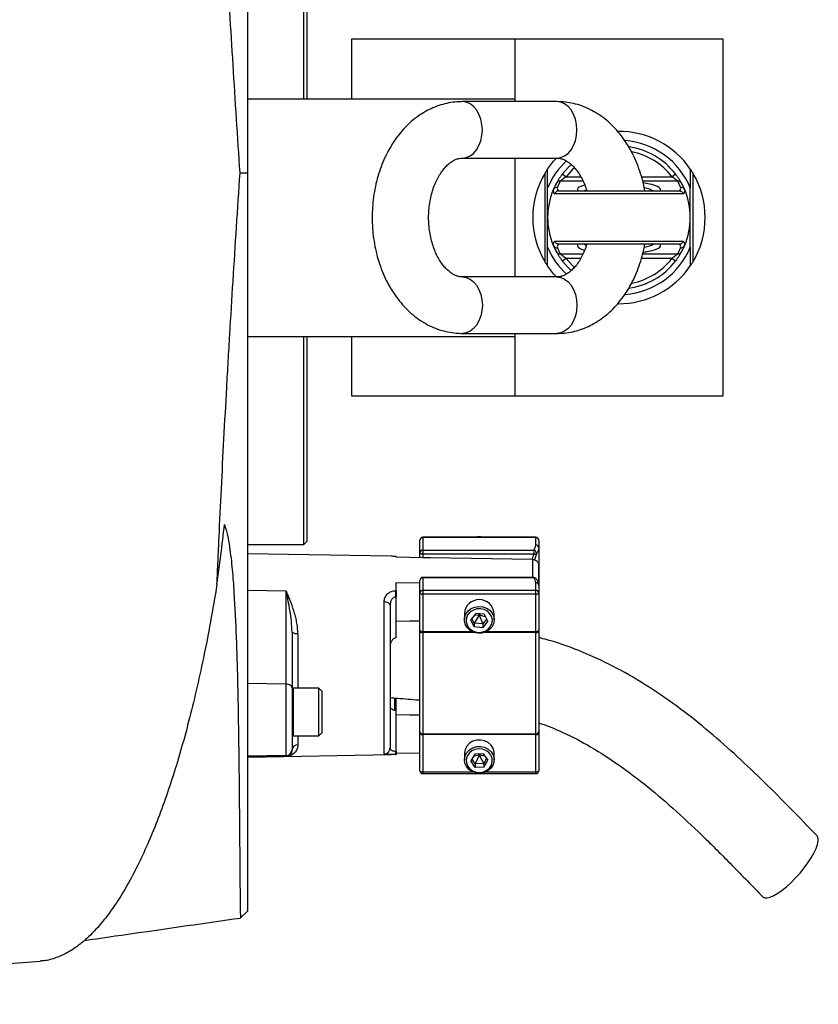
# Model space of a CAD drawing. Header units: millimetres. Extents: x 785 to 5091, y 1956 to 3571.
# Tile 9 of 10: x 4554 to 5091, y 2300 to 2963. Entities that reach past the tile are written whole.
import ezdxf

# ---------------------------------------------------------------- set-up
doc = ezdxf.new("R2010")
doc.units = ezdxf.units.MM
doc.header["$LTSCALE"] = 2

msp = doc.modelspace()

# ---------------------------------------------------------------- linework, layer by layer
at = {"color": 7, "linetype": 'Continuous', "lineweight": 25}
for p, q in [((4706.96, 3356.33), (4706.96, 2859.49)), ((4744.96, 2909.49), (4744.96, 3109.49)), ((4746.96, 3107.49), (4746.96, 2909.49)), ((4776.96, 2949.49), (4776.96, 2909.49)), ((4886.96, 2949.49), (4776.96, 2949.49)), ((5026.96, 2949.49), (4886.96, 2949.49)), ((4886.96, 2949.49), (4886.96, 2907.49)), ((5026.96, 2709.49), (5026.96, 2949.49)), ((4706.96, 2909.49), (4886.96, 2909.49)), ((4915.24, 2907.49), (4851.6, 2907.49)), ((4851.6, 2869.49), (4915.24, 2869.49)), ((4886.96, 2869.49), (4886.96, 2789.49)), ((4702.04, 2859.49), (4706.96, 2859.49)), ((4706.96, 2859.49), (4706.96, 2362.65)), ((4907.3, 2799.52), (4907.3, 2859.46)), ((4918.94, 2858.79), (4921.32, 2856.96)), ((4992.6, 2856.96), (4994.98, 2858.79)), ((5006.62, 2859.46), (5006.62, 2799.52)), ((4908.96, 2829.49), (4908.96, 2849.49)), ((5000.14, 2845.49), (4913.78, 2845.49)), ((4916.57, 2847.49), (4997.34, 2847.49)), ((5004.96, 2829.49), (5004.96, 2849.49)), ((4908.96, 2809.49), (4908.96, 2829.49)), ((5004.96, 2809.49), (5004.96, 2829.49)), ((4913.78, 2813.49), (5000.14, 2813.49)), ((4997.34, 2811.49), (4916.57, 2811.49)), ((4921.32, 2802.02), (4918.94, 2800.18)), ((4994.98, 2800.18), (4992.6, 2802.02)), ((4915.24, 2789.49), (4851.6, 2789.49)), ((4851.6, 2751.49), (4915.24, 2751.49)), ((4886.96, 2751.49), (4886.96, 2709.49)), ((4706.96, 2749.49), (4886.96, 2749.49)), ((4744.96, 2609.49), (4744.96, 2749.49)), ((4746.96, 2749.49), (4746.96, 2611.49)), ((4776.96, 2749.49), (4776.96, 2709.49)), ((4776.96, 2709.49), (4886.96, 2709.49)), ((4886.96, 2709.49), (5026.96, 2709.49)), ((4744.96, 2609.49), (4746.96, 2611.49)), ((4822.96, 2603.84), (4822.96, 2612.3)), ((4900.96, 2614.3), (4824.96, 2614.3)), ((4824.96, 2614.11), (4824.96, 2605.66)), ((4900.96, 2614.11), (4824.96, 2614.11)), ((4900.96, 2608.99), (4900.96, 2614.11)), ((4902.96, 2612.3), (4902.96, 2607.18)), ((4706.96, 2609.49), (4744.96, 2609.49)), ((4824.96, 2605.66), (4824.96, 2603)), ((4824.96, 2605.66), (4899.56, 2605.66)), ((4899.56, 2605.66), (4899.56, 2603)), ((4902.96, 2607.18), (4902.96, 2581.91)), ((4803.67, 2601.46), (4706.96, 2603.15)), ((4806.96, 2601.4), (4806.89, 2601.4)), ((4806.96, 2600.83), (4806.96, 2601.4)), ((4824.96, 2600.53), (4806.96, 2600.83)), ((4822.96, 2600.56), (4822.96, 2603.84)), ((4899.56, 2603), (4824.96, 2603)), ((4824.96, 2603), (4824.96, 2600.53)), ((4899.03, 2599.3), (4898.61, 2599.31)), ((4902.96, 2582.33), (4902.96, 2595.48)), ((4822.96, 2576.8), (4822.96, 2585.25)), ((4899.56, 2587.25), (4824.96, 2587.25)), ((4824.96, 2587.06), (4824.96, 2578.61)), ((4899.56, 2587.06), (4824.96, 2587.06)), ((4733.03, 2578.08), (4706.96, 2578.37)), ((4733.03, 2515.45), (4733.03, 2578.08)), ((4806.89, 2578.31), (4806.96, 2578.31)), ((4806.96, 2583.92), (4822.96, 2583.66)), ((4806.96, 2578.31), (4806.96, 2583.92)), ((4824.96, 2578.61), (4824.96, 2575.95)), ((4824.96, 2578.61), (4900.96, 2578.61)), ((4900.96, 2578.61), (4900.96, 2583.72)), ((4900.96, 2575.95), (4900.96, 2578.61)), ((4902.96, 2581.91), (4902.96, 2576.8)), ((4806.89, 2574.01), (4806.89, 2546.59)), ((4806.96, 2574.01), (4806.89, 2574.01)), ((4806.96, 2546.59), (4806.96, 2574.01)), ((4822.96, 2551.7), (4822.96, 2576.8)), ((4900.96, 2575.95), (4824.96, 2575.95)), ((4824.96, 2575.95), (4824.96, 2550.86)), ((4900.96, 2550.86), (4900.96, 2575.95)), ((4902.96, 2576.8), (4902.96, 2551.7)), ((4799.03, 2468.47), (4799.03, 2570.71)), ((4802.96, 2568.55), (4802.96, 2472.44)), ((4852.96, 2563.05), (4852.96, 2558.7)), ((4860.6, 2562.96), (4857.22, 2558.72)), ((4859.58, 2553.95), (4857.22, 2558.72)), ((4859.58, 2556.48), (4857.99, 2559.69)), ((4862.96, 2561.95), (4859.45, 2561.53)), ((4862.96, 2561.95), (4859.58, 2556.48)), ((4866.34, 2562.43), (4860.6, 2562.96)), ((4862.39, 2562.8), (4862.96, 2561.95)), ((4863.77, 2562.67), (4862.96, 2561.95)), ((4867.23, 2560.64), (4862.96, 2561.95)), ((4862.96, 2561.95), (4865.32, 2555.95)), ((4867.93, 2559.22), (4865.32, 2555.95)), ((4866.34, 2562.43), (4868.7, 2557.66)), ((4872.96, 2558.7), (4872.96, 2563.05)), ((4822.96, 2550.51), (4822.96, 2551.7)), ((4859.58, 2556.48), (4859.58, 2553.95)), ((4865.32, 2555.95), (4859.58, 2556.48)), ((4865.32, 2553.42), (4859.58, 2553.95)), ((4865.32, 2553.42), (4868.7, 2557.66)), ((4865.32, 2555.95), (4865.32, 2553.42)), ((4902.96, 2551.7), (4902.96, 2550.51)), ((4736.96, 2550.36), (4736.96, 2512.9)), ((4806.96, 2546.59), (4806.89, 2546.59)), ((4822.96, 2483.28), (4822.96, 2550.51)), ((4824.96, 2550.86), (4824.96, 2550.26)), ((4824.96, 2550.26), (4824.96, 2481.92)), ((4900.96, 2550.26), (4900.96, 2550.86)), ((4900.96, 2481.92), (4900.96, 2550.26)), ((4902.96, 2550.51), (4902.96, 2483.28)), ((4803.21, 2524.69), (4802.96, 2524.69)), ((4802.96, 2519.43), (4803.21, 2519.43)), ((4733.03, 2515.45), (4706.96, 2515.74)), ((4733.03, 2467.29), (4733.03, 2515.45)), ((4736.96, 2512.9), (4736.96, 2471.29)), ((4754.96, 2512.69), (4737.76, 2512.69)), ((4756.96, 2510.69), (4754.96, 2512.69)), ((4754.96, 2489.93), (4754.96, 2512.69)), ((4803.21, 2516.77), (4802.96, 2516.77)), ((4803.21, 2513.72), (4802.96, 2513.72)), ((4756.96, 2510.69), (4756.96, 2490.78)), ((4802.96, 2509.1), (4803.21, 2509.1)), ((4806.22, 2497.77), (4806.22, 2505.84)), ((4806.89, 2497.79), (4806.89, 2470.37)), ((4806.89, 2497.79), (4806.96, 2497.79)), ((4806.96, 2470.37), (4806.96, 2497.79)), ((4754.96, 2480.69), (4754.96, 2489.93)), ((4756.96, 2490.78), (4756.96, 2482.69)), ((4737.76, 2480.69), (4754.96, 2480.69)), ((4754.96, 2480.69), (4756.96, 2482.69)), ((4822.96, 2482.25), (4822.96, 2483.28)), ((4822.96, 2457.16), (4822.96, 2482.25)), ((4824.96, 2481.92), (4900.96, 2481.92)), ((4824.96, 2481.92), (4824.96, 2481.41)), ((4900.96, 2481.41), (4824.96, 2481.41)), ((4824.96, 2481.41), (4824.96, 2456.32)), ((4900.96, 2481.41), (4900.96, 2481.92)), ((4900.96, 2456.32), (4900.96, 2481.41)), ((4902.96, 2483.28), (4902.96, 2482.25)), ((4902.96, 2482.25), (4902.96, 2457.16)), ((4706.96, 2466.31), (4803.67, 2468)), ((4733.03, 2467.29), (4706.96, 2466.83)), ((4733.03, 2466.76), (4706.96, 2466.31)), ((4733.03, 2466.76), (4733.03, 2467.29)), ((4736.96, 2471.29), (4736.96, 2470.97)), ((4806.89, 2470.37), (4806.96, 2470.37)), ((4806.89, 2468.06), (4806.96, 2468.06)), ((4822.96, 2468.9), (4806.96, 2468.63)), ((4852.96, 2468.79), (4852.96, 2464.44)), ((4859.88, 2468.36), (4857.19, 2463.73)), ((4862.96, 2467.69), (4858.91, 2466.69)), ((4865.65, 2468.57), (4859.88, 2468.36)), ((4862.96, 2467.69), (4860.27, 2461.84)), ((4862.23, 2468.44), (4862.96, 2467.69)), ((4863.59, 2468.49), (4862.96, 2467.69)), ((4866.72, 2467.03), (4862.96, 2467.69)), ((4862.96, 2467.69), (4866.04, 2462.05)), ((4865.65, 2468.57), (4868.73, 2464.14)), ((4872.96, 2464.44), (4872.96, 2468.79)), ((4860.27, 2459.3), (4857.19, 2463.73)), ((4860.27, 2461.84), (4857.99, 2465.11)), ((4866.04, 2462.05), (4860.27, 2461.84)), ((4860.27, 2461.84), (4860.27, 2459.3)), ((4866.04, 2459.51), (4860.27, 2459.3)), ((4867.93, 2465.29), (4866.04, 2462.05)), ((4866.04, 2459.51), (4868.73, 2464.14)), ((4866.04, 2462.05), (4866.04, 2459.51)), ((4824.96, 2455.16), (4900.96, 2455.16)), ((4702.38, 2358.07), (4706.96, 2362.65))]:
    msp.add_line(p, q, dxfattribs=at)
at = {"color": 8, "linetype": 'Continuous', "lineweight": 25}
for p, q in [((4921.32, 2856.96), (4931.28, 2856.96)), ((4972.09, 2856.96), (4992.6, 2856.96)), ((4932.79, 2854.02), (4917.47, 2854.02)), ((4996.45, 2854.02), (4972.89, 2854.02)), ((4917.47, 2804.96), (4932.76, 2804.96)), ((4972.9, 2804.96), (4996.45, 2804.96)), ((4931.24, 2802.02), (4921.32, 2802.02)), ((4992.6, 2802.02), (4972.1, 2802.02)), ((4824.96, 2614.3), (4824.96, 2614.11)), ((4900.96, 2614.11), (4900.96, 2614.3)), ((4899.03, 2587.25), (4899.03, 2599.3)), ((4901.4, 2603.22), (4900.19, 2599.06)), ((4824.96, 2587.25), (4824.96, 2587.06)), ((4899.56, 2587.25), (4899.56, 2587.06)), ((4740.89, 2549.49), (4740.89, 2512.69)), ((4824.96, 2550.86), (4857.94, 2550.86)), ((4859.3, 2550.26), (4824.96, 2550.26)), ((4900.96, 2550.26), (4866.62, 2550.26)), ((4867.98, 2550.86), (4900.96, 2550.86)), ((4737.76, 2512.69), (4737.76, 2489.93)), ((4806.89, 2505.94), (4806.89, 2497.89)), ((4737.76, 2489.93), (4737.76, 2480.69)), ((4740.89, 2480.69), (4740.89, 2474.52)), ((4824.96, 2456.32), (4858.53, 2456.32)), ((4824.96, 2456.32), (4824.96, 2455.16)), ((4867.39, 2456.32), (4900.96, 2456.32)), ((4900.96, 2455.16), (4900.96, 2456.32))]:
    msp.add_line(p, q, dxfattribs=at)
at = {"color": 8, "linetype": 'Continuous', "lineweight": 25, "flags": 128}
for points in [[(4851.6, 2869.49), (4854.22, 2869.85), (4856.74, 2870.93), (4859.06, 2872.69), (4861.1, 2875.05), (4862.77, 2877.93), (4864.01, 2881.22), (4864.78, 2884.78), (4865.04, 2888.49), (4864.78, 2892.2), (4864.01, 2895.76), (4862.77, 2899.04), (4861.1, 2901.92), (4859.06, 2904.29), (4856.74, 2906.04), (4854.22, 2907.12), (4851.61, 2907.49)], [(4915.24, 2869.49), (4917.86, 2869.85), (4920.38, 2870.93), (4922.7, 2872.69), (4924.74, 2875.05), (4926.41, 2877.93), (4927.65, 2881.22), (4928.42, 2884.78), (4928.68, 2888.49), (4928.42, 2892.2), (4927.65, 2895.76), (4926.41, 2899.04), (4924.74, 2901.92), (4922.7, 2904.29), (4920.38, 2906.04), (4917.86, 2907.12), (4915.24, 2907.49), (4915.24, 2907.49)], [(4926.97, 2863.04), (4925.2, 2861.37), (4921.32, 2856.96)], [(4921.32, 2802.02), (4925.2, 2797.61), (4926.95, 2795.95)], [(4851.6, 2789.49), (4854.22, 2789.12), (4856.74, 2788.04), (4859.06, 2786.29), (4861.1, 2783.92), (4862.77, 2781.04), (4864.01, 2777.76), (4864.78, 2774.2), (4865.04, 2770.49), (4864.78, 2766.78), (4864.01, 2763.22), (4862.77, 2759.93), (4861.1, 2757.05), (4859.06, 2754.69), (4856.74, 2752.93), (4854.22, 2751.85), (4851.61, 2751.49)], [(4915.24, 2789.49), (4917.86, 2789.12), (4920.38, 2788.04), (4922.7, 2786.29), (4924.74, 2783.92), (4926.41, 2781.04), (4927.65, 2777.76), (4928.42, 2774.2), (4928.68, 2770.49), (4928.42, 2766.78), (4927.65, 2763.22), (4926.41, 2759.93), (4924.74, 2757.05), (4922.7, 2754.69), (4920.38, 2752.93), (4917.86, 2751.85), (4915.24, 2751.49), (4915.24, 2751.49)]]:
    msp.add_lwpolyline(points, dxfattribs=at)
at = {"color": 7, "linetype": 'Continuous', "lineweight": 25, "flags": 128}
for points in [[(4908.96, 2862.05), (4913, 2867.32), (4915.12, 2869.65)], [(4918.94, 2858.79), (4922.79, 2863.2), (4924.96, 2865.27)], [(4914.96, 2789.49), (4913, 2791.65), (4908.96, 2796.93)], [(4924.96, 2793.71), (4922.79, 2795.78), (4918.94, 2800.18)], [(4822.96, 2603.84), (4823, 2603.68), (4823.11, 2603.52), (4823.3, 2603.37), (4823.55, 2603.25), (4823.85, 2603.14), (4824.19, 2603.06), (4824.57, 2603.01), (4824.96, 2603)], [(4898.61, 2599.31), (4830.2, 2600.44), (4824.96, 2600.53)], [(4822.96, 2576.8), (4823, 2576.63), (4823.11, 2576.47), (4823.3, 2576.33), (4823.55, 2576.2), (4823.85, 2576.09), (4824.19, 2576.01), (4824.57, 2575.97), (4824.96, 2575.95)], [(4900.96, 2575.95), (4901.35, 2575.97), (4901.72, 2576.01), (4902.07, 2576.09), (4902.37, 2576.2), (4902.62, 2576.33), (4902.81, 2576.47), (4902.92, 2576.63), (4902.96, 2576.8)], [(4802.96, 2568.55), (4802.88, 2568.97), (4802.66, 2569.37), (4802.3, 2569.74), (4801.81, 2570.06), (4801.22, 2570.33), (4800.54, 2570.53), (4799.8, 2570.66), (4799.03, 2570.71)], [(4861.94, 2549.68), (4859.29, 2550.27), (4856.92, 2551.47), (4854.99, 2553.22), (4853.66, 2555.37), (4853.01, 2557.77), (4853.1, 2560.23), (4853.93, 2562.59), (4855.42, 2564.65), (4857.47, 2566.27), (4859.93, 2567.33), (4862.61, 2567.76), (4865.32, 2567.5), (4867.86, 2566.6), (4870.03, 2565.11), (4871.67, 2563.14), (4872.67, 2560.85), (4872.95, 2558.39), (4872.49, 2555.96), (4871.32, 2553.73), (4869.53, 2551.87), (4867.26, 2550.51), (4864.66, 2549.77), (4861.94, 2549.68)], [(4862.06, 2550.26), (4864.56, 2550.35), (4866.94, 2551.08), (4868.99, 2552.38), (4870.55, 2554.15), (4871.5, 2556.26), (4871.75, 2558.51), (4871.3, 2560.75), (4870.16, 2562.77), (4868.45, 2564.43), (4866.29, 2565.57), (4863.86, 2566.12), (4861.35, 2566.03), (4858.98, 2565.3), (4856.93, 2564), (4855.37, 2562.23), (4854.42, 2560.12), (4854.17, 2557.87), (4854.62, 2555.63), (4855.76, 2553.61), (4857.47, 2551.96), (4859.63, 2550.81), (4862.06, 2550.26)], [(4806.96, 2557.75), (4816.49, 2557.92), (4822.96, 2558.04)], [(4822.96, 2551.7), (4823, 2551.54), (4823.11, 2551.38), (4823.3, 2551.23), (4823.55, 2551.11), (4823.85, 2551), (4824.19, 2550.92), (4824.57, 2550.87), (4824.96, 2550.86)], [(4900.96, 2550.86), (4901.35, 2550.87), (4901.72, 2550.92), (4902.07, 2551), (4902.37, 2551.11), (4902.62, 2551.23), (4902.81, 2551.38), (4902.92, 2551.54), (4902.96, 2551.7)], [(4736.96, 2512.9), (4736.88, 2513.39), (4736.66, 2513.86), (4736.3, 2514.3), (4735.81, 2514.69), (4735.22, 2515), (4734.54, 2515.24), (4733.8, 2515.39), (4733.03, 2515.45)], [(4822.96, 2494.52), (4816.49, 2494.63), (4806.96, 2494.81)], [(4822.96, 2482.25), (4823, 2482.09), (4823.11, 2481.93), (4823.3, 2481.78), (4823.55, 2481.66), (4823.85, 2481.55), (4824.19, 2481.47), (4824.57, 2481.43), (4824.96, 2481.41)], [(4900.96, 2481.41), (4901.35, 2481.43), (4901.72, 2481.47), (4902.07, 2481.55), (4902.37, 2481.66), (4902.62, 2481.78), (4902.81, 2481.93), (4902.92, 2482.09), (4902.96, 2482.25)], [(4872.96, 2468.79), (4872.9, 2469.77), (4872.24, 2472.16), (4870.89, 2474.31), (4868.96, 2476.05), (4866.58, 2477.24), (4863.93, 2477.81), (4861.21, 2477.72), (4858.62, 2476.96), (4856.35, 2475.59), (4854.57, 2473.72), (4853.41, 2471.49), (4852.96, 2469.05), (4852.96, 2468.79)], [(4863.35, 2455.39), (4860.64, 2455.62), (4858.11, 2456.52), (4855.93, 2458), (4854.27, 2459.96), (4853.26, 2462.25), (4852.96, 2464.7), (4853.41, 2467.14), (4854.57, 2469.37), (4856.35, 2471.24), (4858.62, 2472.6), (4861.21, 2473.36), (4863.93, 2473.46), (4866.58, 2472.89), (4868.96, 2471.69), (4870.89, 2469.96), (4872.24, 2467.81), (4872.9, 2465.42), (4872.82, 2462.95), (4872.01, 2460.59), (4870.53, 2458.52), (4868.49, 2456.89), (4866.04, 2455.82), (4863.35, 2455.39)], [(4863.31, 2455.97), (4865.77, 2456.38), (4868.01, 2457.4), (4869.83, 2458.95), (4871.1, 2460.91), (4871.71, 2463.11), (4871.61, 2465.38), (4870.81, 2467.53), (4869.38, 2469.39), (4867.42, 2470.81), (4865.1, 2471.67), (4862.61, 2471.9), (4860.15, 2471.49), (4857.91, 2470.47), (4856.09, 2468.91), (4854.82, 2466.96), (4854.21, 2464.76), (4854.31, 2462.49), (4855.11, 2460.34), (4856.54, 2458.48), (4858.5, 2457.06), (4860.82, 2456.2), (4863.31, 2455.97)], [(4822.96, 2457.16), (4823, 2457), (4823.11, 2456.84), (4823.3, 2456.69), (4823.55, 2456.56), (4823.85, 2456.46), (4824.19, 2456.38), (4824.57, 2456.33), (4824.96, 2456.32)], [(4900.96, 2456.32), (4901.35, 2456.33), (4901.72, 2456.38), (4902.07, 2456.46), (4902.37, 2456.56), (4902.62, 2456.69), (4902.81, 2456.84), (4902.92, 2457), (4902.96, 2457.16)], [(5053.7, 2372.25), (5053.83, 2372.13), (5055.04, 2371.54), (5056.68, 2371.5), (5058.73, 2372.01), (5061.11, 2373.06), (5063.78, 2374.61), (5066.66, 2376.64), (5069.68, 2379.09), (5072.76, 2381.89), (5075.81, 2384.98), (5078.77, 2388.27), (5081.56, 2391.67), (5084.09, 2395.1), (5086.31, 2398.47), (5088.16, 2401.7), (5089.59, 2404.69), (5090.57, 2407.38), (5091.06, 2409.69), (5091.06, 2411.56), (5090.57, 2412.94), (5090.27, 2413.32)], [(4182.52, 2299.91), (4442.24, 2319.51), (4567.68, 2328.98)]]:
    msp.add_lwpolyline(points, dxfattribs=at)
at = {"color": 7, "linetype": 'Continuous', "lineweight": 25}
for centre, radius, start, end in [((4956.96, 2829.49), 58, 34.14842, 90.62113), ((4956.96, 2829.49), 52, 22.61986, 85.57084), ((4956.96, 2829.49), 48, 37.62623, 81.80507), ((4956.96, 2829.49), 52, 132.81328, 157.38014), ((4956.96, 2829.49), 58, 148.89019, 211.10981), ((4956.96, 2829.49), 58, 328.89019, 31.10981), ((4956.96, 2829.49), 48, 151.33903, 157.15388), ((4915.42, 2846.97), 2.94, 88.72543, 156.82701), ((4917.4, 2851.1), 2.92, 88.49636, 151.05013), ((4917.47, 2849.28), 2.07, 162.32539, 239.68996), ((4956.96, 2832.43), 45, 151.33903, 157.15388), ((4956.96, 2832.43), 45, 22.84612, 28.66097), ((4996.52, 2851.1), 2.92, 28.94987, 91.50364), ((4996.45, 2849.28), 2.07, 300.31004, 17.67461), ((4998.49, 2846.97), 2.94, 23.17299, 91.27457), ((4956.96, 2829.49), 48, 22.84612, 28.66097), ((4956.96, 2829.49), 48, 157.15388, 202.84612), ((4914.88, 2847.46), 2.25, 162.79032, 240.95774), ((4999.04, 2847.46), 2.25, 299.04226, 17.20968), ((4956.96, 2829.49), 48, 337.15388, 22.84612), ((4914.88, 2811.52), 2.25, 119.04226, 197.20968), ((4915.42, 2812.01), 2.94, 203.17299, 271.27457), ((4956.96, 2829.49), 48, 202.84612, 208.66097), ((4917.47, 2809.7), 2.07, 120.31004, 197.67461), ((4996.45, 2809.7), 2.07, 342.32539, 59.68996), ((4998.49, 2812.01), 2.94, 268.72543, 336.82701), ((4956.96, 2829.49), 48, 331.33903, 337.15388), ((4999.04, 2811.52), 2.25, 342.79032, 60.95774), ((4956.96, 2829.49), 52, 202.61986, 227.16864), ((4917.4, 2807.88), 2.92, 208.94987, 271.50364), ((4956.96, 2826.54), 45, 202.84612, 208.66097), ((4956.96, 2829.49), 52, 274.51407, 337.38014), ((4956.96, 2826.54), 45, 331.33903, 337.15388), ((4996.52, 2807.88), 2.92, 268.49636, 331.05013), ((4956.96, 2829.49), 58, 269.36358, 325.85158), ((4956.96, 2829.49), 48, 278.03601, 322.37377), ((4824.96, 2612.3), 2, 90, 180), ((4824.87, 2612.2), 1.91, 87.32466, 177.04786), ((4862.96, 2608.1), 6.57, 70.563, 109.437), ((4900.96, 2612.3), 2, 360, 90), ((4901.05, 2612.2), 1.91, 2.95214, 92.67534), ((4824.87, 2603.74), 1.91, 87.32466, 177.04786), ((4899.24, 2603.5), 2.18, 352.46337, 81.74277), ((4901.05, 2607.08), 1.91, 2.95214, 92.67534), ((4900.23, 2605.21), 2.31, 253.11903, 300.46305), ((4824.96, 2585.25), 2, 90, 180), ((4824.87, 2585.15), 1.91, 87.32466, 177.04786), ((4899.56, 2585.25), 2, 40.9851, 90), ((4636.06, 2576.16), 170.84, 359.27819, 0.72181), ((4824.87, 2576.7), 1.91, 87.32466, 177.04786), ((4901.05, 2581.81), 1.91, 2.95214, 92.67534), ((4901.05, 2576.7), 1.91, 2.95214, 92.67534), ((4862.96, 2562.27), 10.03, 4.4393, 175.5607), ((4739.97, 2554.64), 5.23, 234.85873, 280.16071), ((4824.47, 2554.44), 4.21, 248.99408, 276.71892), ((4901.45, 2554.44), 4.21, 263.28108, 291.00592), ((4737.76, 2511.89), 0.8, 90, 180), ((4737.76, 2481.49), 0.8, 180, 270), ((4824.69, 2483.68), 1.78, 192.89245, 278.71961), ((4901.23, 2483.68), 1.78, 261.28039, 347.10755), ((4740.74, 2470.74), 3.79, 87.71317, 176.46523), ((4798.98, 2472.46), 3.98, 270.75453, 359.76371), ((4732.96, 2471.29), 4, 270.99939, 359.99942), ((4766.86, 2469.21), 40.04, 358.34797, 1.65203), ((4824.96, 2457.16), 2, 180, 270), ((4900.96, 2457.16), 2, 270, 0)]:
    msp.add_arc(centre, radius, start, end, dxfattribs=at)
at = {"color": 8, "linetype": 'Continuous', "lineweight": 25}
for centre, radius, start, end in [((4956.96, 2829.49), 45, 37.62623, 79.06486), ((4956.96, 2829.49), 45, 281.18498, 322.37377), ((4899.86, 2585.46), 1.63, 43.5963, 100.8042)]:
    msp.add_arc(centre, radius, start, end, dxfattribs=at)
for centre, major_axis, ratio, start_param, end_param in [((4956.96, 2848.35), (28, 0), 0.194444, 2.55405, 3.30038), ((4956.96, 2848.35), (28, 0), 0.194444, 6.124398, 7.223953), ((4956.96, 2845.4), (25, 0), 0.217778, 2.656633, 2.748801), ((4956.96, 2845.4), (25, 0), 0.217778, 0.392792, 0.824784), ((4956.96, 2810.63), (28, 0), 0.194444, 2.982805, 3.731471), ((4956.96, 2813.57), (25, 0), 0.217778, 3.534384, 3.647206), ((4956.96, 2813.57), (25, 0), 0.217778, 5.474528, 5.890394), ((4956.96, 2810.63), (28, 0), 0.194444, 5.501087, 6.441973)]:
    msp.add_ellipse(centre, major_axis=major_axis, ratio=ratio, start_param=start_param, end_param=end_param, dxfattribs=at)
at = {"color": 7, "linetype": 'Continuous', "lineweight": 25}
for centre, major_axis, ratio, start_param, end_param in [((4956.96, 2810.63), (28, 0), 0.194444, 5.340168, 5.501087), ((4513.51, 2888.65), (0, 693.14), 0.278119, 4.255142, 4.318751)]:
    msp.add_ellipse(centre, major_axis=major_axis, ratio=ratio, start_param=start_param, end_param=end_param, dxfattribs=at)
for points, knots in [([(4702.04, 2859.49), (4701.21, 2871.7), (4700.41, 2883.86), (4698.84, 2908.08), (4698.07, 2920.14), (4695.82, 2956.15), (4694.41, 2979.96), (4692.92, 3006.51), (4692.76, 3009.45), (4692.43, 3015.31), (4692.27, 3018.23), (4691.8, 3026.95), (4691.49, 3032.71), (4690.58, 3049.86), (4690.01, 3061.11), (4688.91, 3083.24), (4688.39, 3094.11), (4687.4, 3115.5), (4686.93, 3126.02), (4686.48, 3136.34)], [0, 0, 0, 0, 0.125, 0.125, 0.25, 0.25, 0.5, 0.5, 0.53125, 0.53125, 0.5625, 0.5625, 0.625, 0.625, 0.75, 0.75, 0.875, 0.875, 1, 1, 1, 1]), ([(4851.6, 2907.49), (4850.36, 2907.46), (4847.27, 2907.39), (4842.38, 2906.71), (4836.98, 2905.36), (4831.73, 2903.4), (4826.65, 2900.86), (4821.77, 2897.75), (4817.13, 2894.08), (4812.76, 2889.88), (4808.7, 2885.17), (4804.99, 2879.99), (4801.65, 2874.37), (4798.72, 2868.38), (4796.23, 2862.06), (4794.19, 2855.48), (4792.62, 2848.69), (4791.54, 2841.74), (4790.93, 2834.69), (4790.82, 2827.61), (4791.19, 2820.53), (4792.06, 2813.51), (4793.41, 2806.61), (4795.24, 2799.88), (4797.56, 2793.37), (4800.33, 2787.14), (4803.57, 2781.24), (4807.23, 2775.74), (4811.3, 2770.68), (4815.75, 2766.13), (4820.52, 2762.14), (4825.56, 2758.74), (4830.82, 2755.97), (4836.25, 2753.85), (4841.77, 2752.39), (4846.91, 2751.61), (4850.19, 2751.52), (4851.6, 2751.49)], [0, 0, 0, 0, 0.018361, 0.045573, 0.072781, 0.100096, 0.127624, 0.155447, 0.18362, 0.212163, 0.241059, 0.270261, 0.299703, 0.329312, 0.359023, 0.388786, 0.418562, 0.448339, 0.478118, 0.507907, 0.537719, 0.567565, 0.597459, 0.627412, 0.657431, 0.687511, 0.717627, 0.747726, 0.77774, 0.80758, 0.837152, 0.866369, 0.895175, 0.923551, 0.951524, 0.979157, 1, 1, 1, 1]), ([(4974.3, 2847.49), (4974.01, 2849.11), (4973.29, 2853.04), (4971.58, 2859.09), (4969.29, 2865.61), (4966.51, 2871.84), (4963.27, 2877.74), (4959.61, 2883.24), (4955.54, 2888.3), (4951.09, 2892.85), (4946.33, 2896.84), (4941.28, 2900.24), (4936.02, 2903.01), (4930.6, 2905.13), (4925.07, 2906.59), (4919.93, 2907.37), (4916.65, 2907.45), (4915.24, 2907.49)], [0, 0, 0, 0, 0.049619, 0.120338, 0.191212, 0.26223, 0.333331, 0.404394, 0.475255, 0.545707, 0.615524, 0.684504, 0.752513, 0.819508, 0.885551, 0.950792, 1, 1, 1, 1]), ([(4851.6, 2789.49), (4851.33, 2789.49), (4850.36, 2789.52), (4848.73, 2789.81), (4846.6, 2790.59), (4844.47, 2791.78), (4842.26, 2793.45), (4840, 2795.65), (4837.76, 2798.42), (4835.67, 2801.66), (4833.78, 2805.34), (4832.14, 2809.42), (4830.79, 2813.83), (4829.77, 2818.5), (4829.11, 2823.37), (4828.83, 2828.34), (4828.93, 2833.33), (4829.42, 2838.26), (4830.28, 2843.04), (4831.48, 2847.58), (4832.99, 2851.8), (4834.76, 2855.65), (4836.74, 2859.07), (4838.87, 2862), (4841.08, 2864.44), (4843.29, 2866.37), (4845.47, 2867.8), (4847.58, 2868.79), (4849.62, 2869.38), (4850.92, 2869.45), (4851.6, 2869.49)], [0, 0, 0, 0, 0.017181, 0.062139, 0.101414, 0.137691, 0.172273, 0.208942, 0.244632, 0.279886, 0.315024, 0.350174, 0.385415, 0.420777, 0.456249, 0.491799, 0.527379, 0.562931, 0.59839, 0.63371, 0.668859, 0.703829, 0.738651, 0.773414, 0.808241, 0.843387, 0.879296, 0.916692, 0.956783, 1, 1, 1, 1]), ([(4915.24, 2869.49), (4915.51, 2869.48), (4916.48, 2869.46), (4918.11, 2869.17), (4920.24, 2868.38), (4922.37, 2867.19), (4924.58, 2865.53), (4926.84, 2863.33), (4929.08, 2860.56), (4931.17, 2857.32), (4933.05, 2853.62), (4934.44, 2850.32), (4935.07, 2848.17), (4935.27, 2847.49)], [0, 0, 0, 0, 0.046897, 0.169609, 0.276812, 0.375829, 0.470221, 0.57031, 0.667726, 0.763954, 0.859862, 0.955805, 1, 1, 1, 1]), ([(4686.48, 2582.64), (4686.7, 2587.83), (4686.94, 2593.07), (4687.41, 2603.64), (4687.65, 2608.96), (4688.4, 2625.04), (4688.92, 2635.93), (4690.56, 2669.06), (4691.76, 2691.79), (4693.4, 2721.01), (4693.74, 2726.89), (4694.25, 2735.78), (4694.42, 2738.75), (4694.77, 2744.72), (4694.94, 2747.71), (4695.83, 2762.68), (4696.56, 2774.69), (4698.06, 2798.79), (4698.83, 2810.87), (4700.41, 2835.12), (4701.22, 2847.29), (4702.04, 2859.49)], [0, 0, 0, 0, 0.0625, 0.0625, 0.125, 0.125, 0.25, 0.25, 0.5, 0.5, 0.5625, 0.5625, 0.59375, 0.59375, 0.625, 0.625, 0.75, 0.75, 0.875, 0.875, 1, 1, 1, 1]), ([(4907.3, 2859.46), (4907.48, 2859.76), (4907.66, 2860.05), (4908.02, 2860.61), (4908.19, 2860.88), (4908.51, 2861.38), (4908.66, 2861.61), (4908.89, 2861.94), (4908.96, 2862.05), (4908.96, 2862.05)], [0, 0, 0, 0, 0.25, 0.25, 0.5, 0.5, 0.75, 0.75, 1, 1, 1, 1]), ([(4918.94, 2858.79), (4918.45, 2858.15), (4917.97, 2857.5), (4917.09, 2856.22), (4916.67, 2855.59), (4916.12, 2854.71), (4915.94, 2854.43), (4915.63, 2853.9), (4915.49, 2853.66), (4915.23, 2853.22), (4915.13, 2853.03), (4914.95, 2852.71), (4914.89, 2852.59), (4914.84, 2852.51)], [0, 0, 0, 0, 0.25, 0.25, 0.5, 0.5, 0.625, 0.625, 0.75, 0.75, 0.875, 0.875, 1, 1, 1, 1]), ([(4917.47, 2854.02), (4917.52, 2854.06), (4917.6, 2854.13), (4917.8, 2854.31), (4917.92, 2854.42), (4918.33, 2854.77), (4918.66, 2855.04), (4919.36, 2855.59), (4919.74, 2855.88), (4920.51, 2856.43), (4920.91, 2856.7), (4921.32, 2856.96)], [0, 0, 0, 0, 0.125, 0.125, 0.25, 0.25, 0.5, 0.5, 0.75, 0.75, 1, 1, 1, 1]), ([(4992.6, 2856.96), (4993.01, 2856.7), (4993.4, 2856.43), (4994.17, 2855.88), (4994.55, 2855.6), (4995.25, 2855.05), (4995.58, 2854.77), (4995.99, 2854.42), (4996.12, 2854.31), (4996.32, 2854.13), (4996.4, 2854.06), (4996.45, 2854.02)], [0, 0, 0, 0, 0.25, 0.25, 0.5, 0.5, 0.75, 0.75, 0.875, 0.875, 1, 1, 1, 1]), ([(4999.08, 2852.51), (4999.03, 2852.59), (4998.97, 2852.71), (4998.79, 2853.03), (4998.68, 2853.23), (4998.43, 2853.66), (4998.29, 2853.9), (4997.97, 2854.43), (4997.8, 2854.72), (4997.43, 2855.3), (4997.23, 2855.61), (4996.82, 2856.23), (4996.6, 2856.55), (4995.94, 2857.51), (4995.47, 2858.15), (4994.98, 2858.79)], [0, 0, 0, 0, 0.125, 0.125, 0.25, 0.25, 0.375, 0.375, 0.5, 0.5, 0.625, 0.625, 0.75, 0.75, 1, 1, 1, 1]), ([(5004.96, 2862.05), (5004.96, 2862.05), (5004.98, 2862.02), (5005.04, 2861.93), (5005.09, 2861.86), (5005.2, 2861.69), (5005.26, 2861.59), (5005.41, 2861.38), (5005.48, 2861.26), (5005.72, 2860.89), (5005.9, 2860.62), (5006.25, 2860.05), (5006.43, 2859.76), (5006.62, 2859.46)], [0, 0, 0, 0, 0.125, 0.125, 0.25, 0.25, 0.375, 0.375, 0.5, 0.5, 0.75, 0.75, 1, 1, 1, 1]), ([(4916.42, 2847.48), (4916.13, 2847.47), (4915.85, 2847.41), (4915.31, 2847.21), (4915.05, 2847.07), (4914.59, 2846.72), (4914.38, 2846.5), (4914.03, 2846.03), (4913.89, 2845.76), (4913.78, 2845.49)], [0, 0, 0, 0, 0.25, 0.25, 0.5, 0.5, 0.75, 0.75, 1, 1, 1, 1]), ([(4997.5, 2847.48), (4997.79, 2847.47), (4998.07, 2847.41), (4998.61, 2847.21), (4998.87, 2847.07), (4999.33, 2846.72), (4999.54, 2846.5), (4999.89, 2846.03), (5000.03, 2845.76), (5000.14, 2845.49)], [0, 0, 0, 0, 0.25, 0.25, 0.5, 0.5, 0.75, 0.75, 1, 1, 1, 1]), ([(4916.42, 2811.49), (4916.13, 2811.51), (4915.85, 2811.57), (4915.31, 2811.77), (4915.05, 2811.91), (4914.59, 2812.26), (4914.38, 2812.47), (4914.03, 2812.94), (4913.89, 2813.21), (4913.78, 2813.49)], [0, 0, 0, 0, 0.25, 0.25, 0.5, 0.5, 0.75, 0.75, 1, 1, 1, 1]), ([(4935.32, 2811.49), (4935.31, 2811.47), (4934.91, 2809.96), (4933.83, 2807.19), (4932.08, 2803.32), (4930.09, 2799.91), (4927.97, 2796.97), (4925.76, 2794.54), (4923.55, 2792.61), (4921.37, 2791.17), (4919.26, 2790.19), (4917.22, 2789.6), (4915.92, 2789.53), (4915.24, 2789.49)], [0, 0, 0, 0, 0.000971, 0.096837, 0.192216, 0.28719, 0.382002, 0.476991, 0.57285, 0.670788, 0.772785, 0.88213, 1, 1, 1, 1]), ([(4915.24, 2751.49), (4916.48, 2751.52), (4919.57, 2751.59), (4924.46, 2752.27), (4929.86, 2753.62), (4935.11, 2755.58), (4940.19, 2758.12), (4945.07, 2761.23), (4949.71, 2764.9), (4954.08, 2769.1), (4958.14, 2773.81), (4961.85, 2778.99), (4965.19, 2784.6), (4968.12, 2790.6), (4970.62, 2796.91), (4972.62, 2803.5), (4973.85, 2808.39), (4974.26, 2811.1), (4974.32, 2811.49)], [0, 0, 0, 0, 0.0433465, 0.1075873, 0.1718176, 0.2363025, 0.3012879, 0.3669709, 0.4334803, 0.5008628, 0.5690794, 0.6380187, 0.707523, 0.7774223, 0.8475637, 0.9178257, 0.9881187, 1, 1, 1, 1]), ([(4997.5, 2811.49), (4997.79, 2811.51), (4998.07, 2811.57), (4998.61, 2811.77), (4998.87, 2811.91), (4999.33, 2812.26), (4999.54, 2812.47), (4999.89, 2812.94), (5000.03, 2813.21), (5000.14, 2813.49)], [0, 0, 0, 0, 0.25, 0.25, 0.5, 0.5, 0.75, 0.75, 1, 1, 1, 1]), ([(4914.84, 2806.47), (4914.89, 2806.38), (4914.95, 2806.26), (4915.13, 2805.95), (4915.24, 2805.75), (4915.49, 2805.32), (4915.63, 2805.07), (4915.95, 2804.55), (4916.12, 2804.26), (4916.49, 2803.67), (4916.69, 2803.37), (4917.1, 2802.74), (4917.32, 2802.42), (4917.98, 2801.47), (4918.45, 2800.82), (4918.94, 2800.18)], [0, 0, 0, 0, 0.125, 0.125, 0.25, 0.25, 0.375, 0.375, 0.5, 0.5, 0.625, 0.625, 0.75, 0.75, 1, 1, 1, 1]), ([(4921.32, 2802.02), (4920.91, 2802.28), (4920.52, 2802.55), (4919.75, 2803.1), (4919.37, 2803.38), (4918.67, 2803.93), (4918.34, 2804.2), (4917.93, 2804.56), (4917.8, 2804.66), (4917.6, 2804.84), (4917.52, 2804.91), (4917.47, 2804.96)], [0, 0, 0, 0, 0.25, 0.25, 0.5, 0.5, 0.75, 0.75, 0.875, 0.875, 1, 1, 1, 1]), ([(4996.45, 2804.96), (4996.4, 2804.91), (4996.32, 2804.84), (4996.12, 2804.67), (4995.99, 2804.56), (4995.59, 2804.21), (4995.26, 2803.93), (4994.56, 2803.38), (4994.18, 2803.1), (4993.41, 2802.55), (4993.01, 2802.28), (4992.6, 2802.02)], [0, 0, 0, 0, 0.125, 0.125, 0.25, 0.25, 0.5, 0.5, 0.75, 0.75, 1, 1, 1, 1]), ([(4994.98, 2800.18), (4995.47, 2800.82), (4995.94, 2801.47), (4996.83, 2802.75), (4997.25, 2803.39), (4997.8, 2804.27), (4997.97, 2804.55), (4998.29, 2805.08), (4998.43, 2805.32), (4998.68, 2805.76), (4998.79, 2805.95), (4998.97, 2806.26), (4999.03, 2806.38), (4999.08, 2806.47)], [0, 0, 0, 0, 0.25, 0.25, 0.5, 0.5, 0.625, 0.625, 0.75, 0.75, 0.875, 0.875, 1, 1, 1, 1]), ([(4908.96, 2796.93), (4908.96, 2796.93), (4908.94, 2796.96), (4908.88, 2797.05), (4908.83, 2797.12), (4908.72, 2797.28), (4908.65, 2797.38), (4908.51, 2797.6), (4908.44, 2797.72), (4908.19, 2798.09), (4908.02, 2798.36), (4907.66, 2798.92), (4907.48, 2799.22), (4907.3, 2799.52)], [0, 0, 0, 0, 0.125, 0.125, 0.25, 0.25, 0.375, 0.375, 0.5, 0.5, 0.75, 0.75, 1, 1, 1, 1]), ([(5006.62, 2799.52), (5006.43, 2799.22), (5006.25, 2798.93), (5005.9, 2798.37), (5005.73, 2798.1), (5005.41, 2797.6), (5005.25, 2797.37), (5005.03, 2797.04), (5004.96, 2796.93), (5004.96, 2796.93)], [0, 0, 0, 0, 0.25, 0.25, 0.5, 0.5, 0.75, 0.75, 1, 1, 1, 1]), ([(4691.54, 2622.79), (4692.24, 2620.42), (4693.64, 2615.66), (4695.35, 2605.46), (4696.85, 2592.54), (4698.32, 2571.83), (4699.5, 2546.61), (4700.35, 2517.88), (4700.78, 2493.84), (4701.07, 2474.05), (4701.26, 2457.96), (4701.43, 2441.96), (4701.57, 2426.38), (4701.7, 2411.54), (4701.81, 2398.27), (4701.9, 2386.69), (4701.99, 2376.91), (4702.07, 2369.35), (4702.14, 2363.83), (4702.2, 2360.21), (4702.25, 2358.19), (4702.28, 2358.17), (4702.29, 2358.16)], [0, 0, 0, 0, 0.017468, 0.035065, 0.069973, 0.104891, 0.174901, 0.244836, 0.314763, 0.362267, 0.409798, 0.457301, 0.514002, 0.570754, 0.627454, 0.686074, 0.74475, 0.80337, 0.856096, 0.908863, 0.961589, 1, 1, 1, 1]), ([(4899.56, 2605.66), (4900.02, 2606.19), (4900.37, 2606.74), (4900.84, 2607.86), (4900.96, 2608.42), (4900.96, 2608.99)], [0, 0, 0, 0, 0.5, 0.5, 1, 1, 1, 1]), ([(4902.96, 2607.18), (4902.96, 2606.51), (4902.83, 2605.83), (4902.3, 2604.5), (4901.92, 2603.85), (4901.4, 2603.22)], [0, 0, 0, 0, 0.5, 0.5, 1, 1, 1, 1]), ([(4806.89, 2601.4), (4806.04, 2601.42), (4804.87, 2601.44), (4803.92, 2601.46), (4803.67, 2601.46)], [0, 0, 0, 0, 0.733208, 1, 1, 1, 1]), ([(4899.03, 2599.3), (4899.3, 2599.29), (4899.57, 2599.26), (4900.09, 2599.15), (4900.35, 2599.07), (4901.08, 2598.76), (4901.52, 2598.46), (4902.06, 2597.91), (4902.22, 2597.71), (4902.49, 2597.29), (4902.6, 2597.06), (4902.79, 2596.61), (4902.85, 2596.37), (4902.94, 2595.89), (4902.96, 2595.64), (4902.96, 2595.4)], [0, 0, 0, 0, 0.125, 0.125, 0.25, 0.25, 0.5, 0.5, 0.625, 0.625, 0.75, 0.75, 0.875, 0.875, 1, 1, 1, 1]), ([(4900.96, 2583.72), (4900.96, 2584.3), (4900.84, 2584.86), (4900.37, 2585.97), (4900.03, 2586.52), (4899.56, 2587.06)], [0, 0, 0, 0, 0.5, 0.5, 1, 1, 1, 1]), ([(4902.94, 2581.93), (4902.94, 2582.02), (4903, 2582.75), (4902.61, 2584.11), (4901.93, 2585.57), (4901.22, 2586.31), (4901.01, 2586.54)], [0, 0, 0, 0, 0.050093, 0.43798, 0.830713, 1, 1, 1, 1]), ([(4686.48, 2582.64), (4685.05, 2574.12), (4682.18, 2557.05), (4677.48, 2533.24), (4672.57, 2510.87), (4667.46, 2490.04), (4662.01, 2470.12), (4656.23, 2451.22), (4650.14, 2433.42), (4643.8, 2416.9), (4637.25, 2401.73), (4630.49, 2387.92), (4623.49, 2375.4), (4616.27, 2364.23), (4608.84, 2354.48), (4601.21, 2346.17), (4593.39, 2339.39), (4585.41, 2334.16), (4577.3, 2330.74), (4571.37, 2329.07), (4568.13, 2329.1), (4567.67, 2329.11)], [0, 0, 0, 0, 0.0557514, 0.1116966, 0.1642178, 0.2167787, 0.269301, 0.3232694, 0.3772789, 0.4312489, 0.4852794, 0.5393488, 0.5933811, 0.648813, 0.7042847, 0.759718, 0.8169077, 0.8741398, 0.9313297, 0.9901231, 1, 1, 1, 1]), ([(4736.96, 2550.36), (4736.96, 2552.88), (4736.79, 2555.33), (4736.3, 2560.15), (4735.97, 2562.51), (4735.22, 2567.13), (4734.81, 2569.39), (4734.16, 2572.7), (4733.94, 2573.79), (4733.49, 2575.95), (4733.26, 2577.03), (4733.03, 2578.08)], [0, 0, 0, 0, 0.25, 0.25, 0.5, 0.5, 0.75, 0.75, 0.875, 0.875, 1, 1, 1, 1]), ([(4740.89, 2549.49), (4740.89, 2550.86), (4740.81, 2552.2), (4740.52, 2554.83), (4740.33, 2556.13), (4739.84, 2558.69), (4739.56, 2559.95), (4738.92, 2562.44), (4738.57, 2563.66), (4737.45, 2567.25), (4736.62, 2569.53), (4735.31, 2572.84), (4734.86, 2573.91), (4734.18, 2575.5), (4733.95, 2576.03), (4733.61, 2576.8), (4733.49, 2577.06), (4733.26, 2577.57), (4733.14, 2577.83), (4733.03, 2578.08)], [0, 0, 0, 0, 0.125, 0.125, 0.25, 0.25, 0.375, 0.375, 0.5, 0.5, 0.75, 0.75, 0.875, 0.875, 0.9375, 0.9375, 0.96875, 0.96875, 1, 1, 1, 1]), ([(4799.03, 2570.71), (4799.03, 2571.68), (4799.18, 2572.62), (4799.68, 2573.96), (4799.89, 2574.39), (4800.39, 2575.2), (4800.68, 2575.59), (4801.2, 2576.13), (4801.38, 2576.3), (4801.77, 2576.63), (4801.97, 2576.78), (4802.61, 2577.22), (4803.08, 2577.47), (4804.09, 2577.89), (4804.62, 2578.04), (4805.73, 2578.26), (4806.31, 2578.31), (4806.89, 2578.31)], [0, 0, 0, 0, 0.25, 0.25, 0.375, 0.375, 0.5, 0.5, 0.5625, 0.5625, 0.625, 0.625, 0.75, 0.75, 0.875, 0.875, 1, 1, 1, 1]), ([(4806.96, 2578.31), (4806.96, 2578.02), (4806.96, 2577.7), (4806.96, 2577), (4806.96, 2576.63), (4806.96, 2575.87), (4806.96, 2575.48), (4806.96, 2574.73), (4806.96, 2574.36), (4806.96, 2574.01)], [0, 0, 0, 0, 0.25, 0.25, 0.5, 0.5, 0.75, 0.75, 1, 1, 1, 1]), ([(4806.89, 2574.01), (4806.56, 2574.01), (4806.24, 2573.96), (4805.63, 2573.78), (4805.33, 2573.65), (4804.81, 2573.3), (4804.57, 2573.1), (4804.15, 2572.65), (4803.96, 2572.39), (4803.65, 2571.86), (4803.52, 2571.59), (4803.31, 2571.01), (4803.22, 2570.71), (4803.02, 2569.8), (4802.96, 2569.18), (4802.96, 2568.55)], [0, 0, 0, 0, 0.125, 0.125, 0.25, 0.25, 0.375, 0.375, 0.5, 0.5, 0.625, 0.625, 0.75, 0.75, 1, 1, 1, 1]), ([(4806.22, 2546.4), (4805.91, 2546.31), (4805.61, 2546.17), (4805.07, 2545.83), (4804.83, 2545.62), (4804.18, 2544.92), (4803.86, 2544.37), (4803.37, 2543.21), (4803.21, 2542.59), (4803, 2541.34), (4802.96, 2540.7), (4802.96, 2540.06)], [0, 0, 0, 0, 0.125, 0.125, 0.25, 0.25, 0.5, 0.5, 0.75, 0.75, 1, 1, 1, 1]), ([(5090.27, 2413.32), (5084.38, 2419.39), (5072.67, 2431.46), (5054.91, 2449.29), (5036.78, 2466.61), (5018.04, 2483.29), (4998.35, 2499.06), (4977.5, 2513.59), (4956.37, 2526.01), (4935.23, 2536.09), (4917.68, 2542.89), (4906.72, 2545.76), (4902.96, 2546.74)], [0, 0, 0, 0, 0.11056, 0.219929, 0.328681, 0.437276, 0.545816, 0.654572, 0.763589, 0.858182, 0.951275, 1, 1, 1, 1]), ([(4802.96, 2506.32), (4804.65, 2506.19), (4811.03, 2505.71), (4817.73, 2505.19), (4822.73, 2504.69), (4823.05, 2504.66)], [0, 0, 0, 0, 0.252856, 0.951016, 1, 1, 1, 1]), ([(4802.96, 2500.93), (4802.96, 2500.59), (4803, 2500.26), (4803.21, 2499.64), (4803.36, 2499.34), (4803.73, 2498.93), (4803.87, 2498.8), (4804.2, 2498.56), (4804.39, 2498.45), (4804.83, 2498.24), (4805.06, 2498.16), (4805.61, 2498.01), (4805.9, 2497.95), (4806.22, 2497.92)], [0, 0, 0, 0, 0.25, 0.25, 0.5, 0.5, 0.625, 0.625, 0.75, 0.75, 0.875, 0.875, 1, 1, 1, 1]), ([(4902.96, 2489.44), (4907.62, 2487.71), (4918.96, 2483.49), (4936.3, 2474.45), (4955.31, 2462.46), (4974.44, 2448.14), (4993.75, 2431.69), (5013.35, 2413.31), (5033.37, 2393.28), (5046.82, 2379.38), (5053.7, 2372.25)], [0, 0, 0, 0, 0.075271, 0.182926, 0.298025, 0.421459, 0.553637, 0.694484, 0.84354, 1, 1, 1, 1]), ([(4740.89, 2474.52), (4740.89, 2473.88), (4740.81, 2473.28), (4740.52, 2472.16), (4740.32, 2471.64), (4739.6, 2470.21), (4738.95, 2469.42), (4737.83, 2468.45), (4737.43, 2468.17), (4736.61, 2467.68), (4736.18, 2467.48), (4735.31, 2467.15), (4734.86, 2467.02), (4734.18, 2466.88), (4733.95, 2466.84), (4733.49, 2466.79), (4733.26, 2466.77), (4733.03, 2466.76)], [0, 0, 0, 0, 0.125, 0.125, 0.25, 0.25, 0.5, 0.5, 0.625, 0.625, 0.75, 0.75, 0.875, 0.875, 0.9375, 0.9375, 1, 1, 1, 1]), ([(4802.96, 2472.44), (4802.96, 2472.15), (4803.02, 2471.87), (4803.29, 2471.37), (4803.5, 2471.14), (4803.97, 2470.85), (4804.15, 2470.76), (4804.57, 2470.61), (4804.81, 2470.55), (4805.34, 2470.45), (4805.63, 2470.41), (4806.24, 2470.37), (4806.56, 2470.36), (4806.89, 2470.37)], [0, 0, 0, 0, 0.25, 0.25, 0.5, 0.5, 0.625, 0.625, 0.75, 0.75, 0.875, 0.875, 1, 1, 1, 1]), ([(4736.96, 2470.97), (4736.96, 2470.62), (4736.92, 2470.29), (4736.77, 2469.69), (4736.67, 2469.41), (4736.3, 2468.63), (4735.97, 2468.21), (4735.22, 2467.52), (4734.81, 2467.26), (4733.94, 2466.89), (4733.49, 2466.79), (4733.03, 2466.76)], [0, 0, 0, 0, 0.125, 0.125, 0.25, 0.25, 0.5, 0.5, 0.75, 0.75, 1, 1, 1, 1]), ([(4806.89, 2468.06), (4806.04, 2468.04), (4804.87, 2468.02), (4803.92, 2468), (4803.67, 2468)], [0, 0, 0, 0, 0.733208, 1, 1, 1, 1]), ([(4806.96, 2470.37), (4806.96, 2470.02), (4806.96, 2469.7), (4806.96, 2469.13), (4806.96, 2468.88), (4806.96, 2468.47), (4806.96, 2468.31), (4806.96, 2468.11), (4806.96, 2468.05), (4806.96, 2468.06)], [0, 0, 0, 0, 0.25, 0.25, 0.5, 0.5, 0.75, 0.75, 1, 1, 1, 1]), ([(4597.06, 2342.85), (4608.27, 2344.48), (4643.37, 2349.57), (4678.45, 2354.57), (4702.32, 2357.98)], [0, 0, 0, 0, 0.319571, 1, 1, 1, 1])]:
    msp.add_open_spline(points, degree=3, knots=knots, dxfattribs=at)
for points in [[(4908.96, 2849.49), (4908.96, 2853.86), (4908.96, 2858.01), (4908.96, 2862.05)], [(5004.96, 2862.05), (5004.96, 2857.99), (5004.96, 2853.83), (5004.96, 2849.49)], [(4916.42, 2847.48), (4916.47, 2847.49), (4916.52, 2847.49), (4916.57, 2847.49)], [(4997.34, 2847.49), (4997.4, 2847.49), (4997.45, 2847.49), (4997.5, 2847.48)], [(4916.57, 2811.49), (4916.52, 2811.49), (4916.47, 2811.49), (4916.42, 2811.49)], [(4997.5, 2811.49), (4997.45, 2811.49), (4997.4, 2811.49), (4997.34, 2811.49)], [(4908.96, 2796.93), (4908.96, 2800.98), (4908.96, 2805.14), (4908.96, 2809.49)], [(5004.96, 2809.49), (5004.96, 2805.12), (5004.96, 2800.97), (5004.96, 2796.93)], [(4898.61, 2599.31), (4898.96, 2600.53), (4899.28, 2601.76), (4899.56, 2603)], [(4806.89, 2546.59), (4806.65, 2546.57), (4806.43, 2546.5), (4806.22, 2546.4)], [(4806.89, 2497.79), (4806.65, 2497.8), (4806.43, 2497.84), (4806.22, 2497.92)]]:
    msp.add_open_spline(points, degree=3, dxfattribs=at)
at = {"color": 8, "linetype": 'Continuous', "lineweight": 25}
msp.add_open_spline([(4803.67, 2468), (4803.19, 2467.99), (4801.93, 2467.97), (4800.44, 2467.99), (4799.25, 2468.12), (4799.1, 2468.35), (4799.03, 2468.47)], degree=3, knots=[0, 0, 0, 0, 0.156853, 0.412559, 0.693103, 1, 1, 1, 1], dxfattribs=at)

doc.saveas('drawing.dxf')
